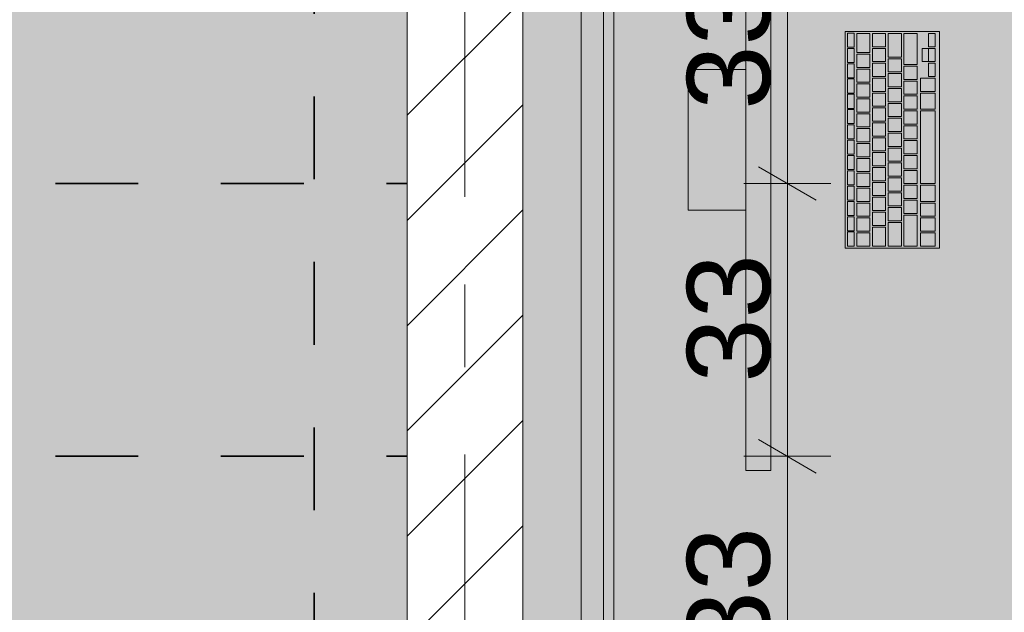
# Model space of a CAD drawing. Header units: metres. Extents: x -3.6 to 65.4, y -11 to 16.8.
# Tile 66 of 178: x 7.2 to 8.4, y 11.4 to 12.1. Entities that reach past the tile are written whole.
import ezdxf

# ---------------------------------------------------------------- set-up
doc = ezdxf.new("R2010")
doc.units = ezdxf.units.M
doc.header["$MEASUREMENT"] = 0
for name, pattern in [('Achse', [0.2, 0.1, -0.05, 0, -0.05]), ('Strichlinie doppelt', [0.546806, 0.264583, -0.105833, 0.070556, -0.105833]), ('Wipeout_Contour', [1, 0, -1])]:
    doc.linetypes.add(name, pattern=pattern)
for name, color, linetype in [('154 - Bemaßung_ Beschriftung.Ausbau - Deckenspiegel', 7, 'Continuous'), ('451 - Universal.Achsen Raster', 7, 'Continuous'), ('605 - Struktur.Wand Innen', 7, 'Continuous'), ('701 - Einrichtung.Möbel', 7, 'Continuous'), ('Neubau_651 - Abdeckung.Decke abgehängt_ bekleidet', 7, 'Continuous'), ('Neubau_653 - Abdeckung.TB Verkofferung', 7, 'Continuous')]:
    doc.layers.add(name, color=color, linetype=linetype)
doc.styles.add('ERSTELLTER_STIL_2', font='txt')
doc.dimstyles.new('ERSTELLTER_STIL__1', dxfattribs={"dimtxt": 0.1, "dimasz": 0.0532, "dimexe": 0.18, "dimexo": 0.0625, "dimgap": 0, "dimtad": 1, "dimtih": 1, "dimtoh": 1, "dimzin": 0, "dimdsep": 46, "dimtxsty": 'ERSTELLTER_STIL_2', "dimblk": 'ARROWHEAD_2', "dimblk1": 'ARROWHEAD_2', "dimblk2": 'ARROWHEAD_2', "dimcen": 0.09, "dimse1": 1, "dimse2": 1, "dimclrd": 7, "dimclre": 7, "dimclrt": 7, "dimazin": 0, "dimtfac": 1, "dimtdec": 4, "dimtmove": 0, "dimatfit": 3, "dimfxl": 1, "dimtolj": 1, "dimtzin": 0, "dimarcsym": 0})
doc.dimstyles.new('ERSTELLTER_STIL__2', dxfattribs={"dimtxt": 0.1, "dimasz": 0.0532, "dimexe": 0.18, "dimexo": 0.0625, "dimgap": 0, "dimtad": 1, "dimtih": 1, "dimtoh": 1, "dimzin": 0, "dimdsep": 46, "dimtxsty": 'ERSTELLTER_STIL_2', "dimblk": 'ARROWHEAD_2', "dimblk1": 'ARROWHEAD_2', "dimblk2": 'ARROWHEAD_2', "dimcen": 0.09, "dimse1": 1, "dimse2": 1, "dimclrd": 7, "dimclre": 7, "dimclrt": 7, "dimazin": 0, "dimtfac": 1, "dimtdec": 4, "dimtmove": 2, "dimatfit": 3, "dimfxl": 1, "dimtolj": 1, "dimtzin": 0, "dimarcsym": 0})
doc.dimstyles.new('ERSTELLTER_STIL__3', dxfattribs={"dimtxt": 0.1, "dimasz": 0.0532, "dimexe": 0.18, "dimexo": 0.0625, "dimgap": 0, "dimtad": 1, "dimzin": 0, "dimdsep": 46, "dimtxsty": 'ERSTELLTER_STIL_2', "dimblk": 'ARROWHEAD_2', "dimblk1": 'ARROWHEAD_2', "dimblk2": 'ARROWHEAD_2', "dimcen": 0.09, "dimse1": 1, "dimse2": 1, "dimclrd": 7, "dimclre": 7, "dimclrt": 7, "dimazin": 0, "dimtfac": 1, "dimtdec": 4, "dimtmove": 0, "dimatfit": 3, "dimfxl": 1, "dimtolj": 1, "dimtzin": 0, "dimarcsym": 0})

# ---------------------------------------------------------------- blocks, each defined once
blk = doc.blocks.new('*D230')
at = {"layer": '154 - Bemaßung_ Beschriftung.Ausbau - Deckenspiegel', "color": 7, "linetype": 'Continuous', "lineweight": 5}
for p, q in [((7.0675, 14.5711), (7.0675, 14.6761)), ((7.5475, 14.5711), (7.5475, 14.6761)), ((7.0877, 14.6586), (7.0473, 14.5886)), ((7.5677, 14.6586), (7.5273, 14.5886)), ((7.0675, 14.6236), (7.5475, 14.6236))]:
    blk.add_line(p, q, dxfattribs=at)
at = {"layer": '154 - Bemaßung_ Beschriftung.Ausbau - Deckenspiegel', "color": 7, "lineweight": 5, "char_height": 0.1, "attachment_point": 7, "style": 'ERSTELLTER_STIL_2'}
for s, insert in [('\\A1;{\\pql;\\fArial|b0|i0|c0|p38;11\\fArial|b0|i0|c0|p38;\\A1{\\H.66x;\\S25^  ;}}', (7.5367, 14.6425)), ('\\A1;{\\pql;\\fArial|b0|i0|c0|p38;48}', (7.2316, 14.6436))]:
    blk.add_mtext(s, dxfattribs=dict(at, insert=insert))
blk = doc.blocks.new('ARROWHEAD_2')
at = {"color": 0, "linetype": 'Continuous', "lineweight": 0}
for p, q in [((-0.378, -0.655), (0.378, 0.655)), ((0, 0), (-1, 0))]:
    blk.add_line(p, q, dxfattribs=at)
blk = doc.blocks.new('*D231')
at = {"layer": '154 - Bemaßung_ Beschriftung.Ausbau - Deckenspiegel', "color": 7, "linetype": 'Continuous', "lineweight": 5}
for p, q in [((7.5475, 14.5711), (7.5475, 14.6761)), ((7.66, 14.5711), (7.66, 14.6761)), ((7.5677, 14.6586), (7.5273, 14.5886)), ((7.6398, 14.5886), (7.6802, 14.6586)), ((7.5475, 14.6236), (7.66, 14.6236)), ((7.66, 14.6236), (7.6943, 14.6236))]:
    blk.add_line(p, q, dxfattribs=at)
blk = doc.blocks.new('*D241')
at = {"layer": '154 - Bemaßung_ Beschriftung.Ausbau - Deckenspiegel', "color": 7, "linetype": 'Continuous', "lineweight": 5}
for p, q in [((8.085, 11.5952), (8.155, 11.5548)), ((8.1725, 11.575), (8.0675, 11.575)), ((8.12, 11.245), (8.12, 11.575)), ((8.085, 11.2652), (8.155, 11.2248)), ((8.1725, 11.245), (8.0675, 11.245))]:
    blk.add_line(p, q, dxfattribs=at)
at = {"layer": '154 - Bemaßung_ Beschriftung.Ausbau - Deckenspiegel', "color": 7, "lineweight": 5, "insert": (8.1, 11.3341), "char_height": 0.1, "attachment_point": 7, "rotation": 90, "style": 'ERSTELLTER_STIL_2'}
blk.add_mtext('\\A1;{\\pql;\\fArial|b0|i0|c0|p38;33}', dxfattribs=at)
blk = doc.blocks.new('*D242')
at = {"layer": '154 - Bemaßung_ Beschriftung.Ausbau - Deckenspiegel', "color": 7, "linetype": 'Continuous', "lineweight": 5}
for p, q in [((8.085, 11.9252), (8.155, 11.8848)), ((8.1725, 11.905), (8.0675, 11.905)), ((8.12, 11.575), (8.12, 11.905)), ((8.085, 11.5952), (8.155, 11.5548)), ((8.1725, 11.575), (8.0675, 11.575))]:
    blk.add_line(p, q, dxfattribs=at)
at = {"layer": '154 - Bemaßung_ Beschriftung.Ausbau - Deckenspiegel', "color": 7, "lineweight": 5, "insert": (8.1, 11.6641), "char_height": 0.1, "attachment_point": 7, "rotation": 90, "style": 'ERSTELLTER_STIL_2'}
blk.add_mtext('\\A1;{\\pql;\\fArial|b0|i0|c0|p38;33}', dxfattribs=at)
blk = doc.blocks.new('*D243')
at = {"layer": '154 - Bemaßung_ Beschriftung.Ausbau - Deckenspiegel', "color": 7, "linetype": 'Continuous', "lineweight": 5}
for p, q in [((8.085, 12.2552), (8.155, 12.2148)), ((8.1725, 12.235), (8.0675, 12.235)), ((8.12, 11.905), (8.12, 12.235)), ((8.085, 11.9252), (8.155, 11.8848)), ((8.1725, 11.905), (8.0675, 11.905))]:
    blk.add_line(p, q, dxfattribs=at)
at = {"layer": '154 - Bemaßung_ Beschriftung.Ausbau - Deckenspiegel', "color": 7, "lineweight": 5, "insert": (8.1, 11.9941), "char_height": 0.1, "attachment_point": 7, "rotation": 90, "style": 'ERSTELLTER_STIL_2'}
blk.add_mtext('\\A1;{\\pql;\\fArial|b0|i0|c0|p38;33}', dxfattribs=at)

msp = doc.modelspace()

# ---------------------------------------------------------------- hatches: boundary and pattern name
at = {"layer": '701 - Einrichtung.Möbel', "linetype": 'Continuous', "lineweight": 0, "true_color": 0x3a3a3a}
for points in [[(7.8, 10.69), (10, 10.69), (10, 11.49), (8.6, 11.49), (8.6, 12.69), (7.8, 12.69)], [(8.0999, 11.5578), (8.0999, 12.3578), (8.0699, 12.3578), (8.0699, 11.5578)], [(8.3039, 11.8268), (8.3039, 12.0888), (8.1899, 12.0888), (8.1899, 11.8268)], [(8.2009, 12.0783), (8.2009, 12.0866), (8.2007, 12.0868), (8.1931, 12.0868), (8.1929, 12.0866), (8.1929, 12.07), (8.1931, 12.0698), (8.2007, 12.0698), (8.2009, 12.07)], [(8.2199, 12.0748), (8.2199, 12.0861), (8.2197, 12.0863), (8.2041, 12.0863), (8.2039, 12.0861), (8.2039, 12.0635), (8.2041, 12.0633), (8.2197, 12.0633), (8.2199, 12.0635)], [(8.2389, 12.0783), (8.2389, 12.0861), (8.2387, 12.0863), (8.2231, 12.0863), (8.2229, 12.0861), (8.2229, 12.0705), (8.2231, 12.0703), (8.2387, 12.0703), (8.2389, 12.0705)], [(8.2579, 12.0721), (8.2579, 12.0861), (8.2577, 12.0863), (8.2421, 12.0863), (8.2419, 12.0861), (8.2419, 12.058), (8.2421, 12.0578), (8.2577, 12.0578), (8.2579, 12.058)], [(8.2769, 12.0676), (8.2769, 12.0861), (8.2767, 12.0863), (8.2611, 12.0863), (8.2609, 12.0861), (8.2609, 12.049), (8.2611, 12.0488), (8.2767, 12.0488), (8.2769, 12.049)], [(8.2989, 12.0783), (8.2989, 12.0861), (8.2987, 12.0863), (8.2911, 12.0863), (8.2909, 12.0861), (8.2909, 12.0705), (8.2911, 12.0703), (8.2987, 12.0703), (8.2989, 12.0705)], [(8.2009, 12.0598), (8.2009, 12.0681), (8.2007, 12.0683), (8.1931, 12.0683), (8.1929, 12.0681), (8.1929, 12.0515), (8.1931, 12.0513), (8.2007, 12.0513), (8.2009, 12.0515)], [(8.2389, 12.0603), (8.2389, 12.0681), (8.2387, 12.0683), (8.2231, 12.0683), (8.2229, 12.0681), (8.2229, 12.0525), (8.2231, 12.0523), (8.2387, 12.0523), (8.2389, 12.0525)], [(8.2909, 12.0603), (8.2909, 12.0681), (8.2907, 12.0683), (8.2831, 12.0683), (8.2829, 12.0681), (8.2829, 12.0525), (8.2831, 12.0523), (8.2907, 12.0523), (8.2909, 12.0525)], [(8.2989, 12.0603), (8.2989, 12.0681), (8.2987, 12.0683), (8.2911, 12.0683), (8.2909, 12.0681), (8.2909, 12.0525), (8.2911, 12.0523), (8.2987, 12.0523), (8.2989, 12.0525)], [(8.2199, 12.0533), (8.2199, 12.0611), (8.2197, 12.0613), (8.2041, 12.0613), (8.2039, 12.0611), (8.2039, 12.0455), (8.2041, 12.0453), (8.2197, 12.0453), (8.2199, 12.0455)], [(8.2579, 12.0478), (8.2579, 12.0556), (8.2577, 12.0558), (8.2421, 12.0558), (8.2419, 12.0556), (8.2419, 12.04), (8.2421, 12.0398), (8.2577, 12.0398), (8.2579, 12.04)], [(8.0699, 12.0428), (7.9999, 12.0428), (7.9999, 11.8728), (8.0699, 11.8728)], [(8.2009, 12.0413), (8.2009, 12.0496), (8.2007, 12.0498), (8.1931, 12.0498), (8.1929, 12.0496), (8.1929, 12.033), (8.1931, 12.0328), (8.2007, 12.0328), (8.2009, 12.033)], [(8.2199, 12.0353), (8.2199, 12.0431), (8.2197, 12.0433), (8.2041, 12.0433), (8.2039, 12.0431), (8.2039, 12.0275), (8.2041, 12.0273), (8.2197, 12.0273), (8.2199, 12.0275)], [(8.2389, 12.0423), (8.2389, 12.0501), (8.2387, 12.0503), (8.2231, 12.0503), (8.2229, 12.0501), (8.2229, 12.0345), (8.2231, 12.0343), (8.2387, 12.0343), (8.2389, 12.0345)], [(8.2769, 12.0388), (8.2769, 12.0466), (8.2767, 12.0468), (8.2611, 12.0468), (8.2609, 12.0466), (8.2609, 12.031), (8.2611, 12.0308), (8.2767, 12.0308), (8.2769, 12.031)], [(8.2989, 12.0423), (8.2989, 12.0501), (8.2987, 12.0503), (8.2911, 12.0503), (8.2909, 12.0501), (8.2909, 12.0345), (8.2911, 12.0343), (8.2987, 12.0343), (8.2989, 12.0345)], [(8.2009, 12.0228), (8.2009, 12.0311), (8.2007, 12.0313), (8.1931, 12.0313), (8.1929, 12.0311), (8.1929, 12.0145), (8.1931, 12.0143), (8.2007, 12.0143), (8.2009, 12.0145)], [(8.2389, 12.0243), (8.2389, 12.0321), (8.2387, 12.0323), (8.2231, 12.0323), (8.2229, 12.0321), (8.2229, 12.0165), (8.2231, 12.0163), (8.2387, 12.0163), (8.2389, 12.0165)], [(8.2579, 12.0298), (8.2579, 12.0376), (8.2577, 12.0378), (8.2421, 12.0378), (8.2419, 12.0376), (8.2419, 12.022), (8.2421, 12.0218), (8.2577, 12.0218), (8.2579, 12.022)], [(8.2769, 12.0208), (8.2769, 12.0286), (8.2767, 12.0288), (8.2611, 12.0288), (8.2609, 12.0286), (8.2609, 12.013), (8.2611, 12.0128), (8.2767, 12.0128), (8.2769, 12.013)], [(8.2989, 12.0243), (8.2989, 12.0321), (8.2987, 12.0323), (8.2811, 12.0323), (8.2809, 12.0321), (8.2809, 12.0165), (8.2811, 12.0163), (8.2987, 12.0163), (8.2989, 12.0165)], [(8.2199, 12.0173), (8.2199, 12.0251), (8.2197, 12.0253), (8.2041, 12.0253), (8.2039, 12.0251), (8.2039, 12.0095), (8.2041, 12.0093), (8.2197, 12.0093), (8.2199, 12.0095)], [(8.2579, 12.0118), (8.2579, 12.0196), (8.2577, 12.0198), (8.2421, 12.0198), (8.2419, 12.0196), (8.2419, 12.004), (8.2421, 12.0038), (8.2577, 12.0038), (8.2579, 12.004)], [(8.2009, 12.0043), (8.2009, 12.0126), (8.2007, 12.0128), (8.1931, 12.0128), (8.1929, 12.0126), (8.1929, 11.996), (8.1931, 11.9958), (8.2007, 11.9958), (8.2009, 11.996)], [(8.2199, 11.9993), (8.2199, 12.0071), (8.2197, 12.0073), (8.2041, 12.0073), (8.2039, 12.0071), (8.2039, 11.9915), (8.2041, 11.9913), (8.2197, 11.9913), (8.2199, 11.9915)], [(8.2389, 12.0063), (8.2389, 12.0141), (8.2387, 12.0143), (8.2231, 12.0143), (8.2229, 12.0141), (8.2229, 11.9985), (8.2231, 11.9983), (8.2387, 11.9983), (8.2389, 11.9985)], [(8.2769, 12.0028), (8.2769, 12.0106), (8.2767, 12.0108), (8.2611, 12.0108), (8.2609, 12.0106), (8.2609, 11.995), (8.2611, 11.9948), (8.2767, 11.9948), (8.2769, 11.995)], [(8.2989, 12.0046), (8.2989, 12.0141), (8.2987, 12.0143), (8.2811, 12.0143), (8.2809, 12.0141), (8.2809, 11.995), (8.2811, 11.9948), (8.2987, 11.9948), (8.2989, 11.995)], [(8.2009, 11.9858), (8.2009, 11.9941), (8.2007, 11.9943), (8.1931, 11.9943), (8.1929, 11.9941), (8.1929, 11.9775), (8.1931, 11.9773), (8.2007, 11.9773), (8.2009, 11.9775)], [(8.2389, 11.9883), (8.2389, 11.9961), (8.2387, 11.9963), (8.2231, 11.9963), (8.2229, 11.9961), (8.2229, 11.9805), (8.2231, 11.9803), (8.2387, 11.9803), (8.2389, 11.9805)], [(8.2579, 11.9938), (8.2579, 12.0016), (8.2577, 12.0018), (8.2421, 12.0018), (8.2419, 12.0016), (8.2419, 11.986), (8.2421, 11.9858), (8.2577, 11.9858), (8.2579, 11.986)], [(8.2769, 11.9848), (8.2769, 11.9926), (8.2767, 11.9928), (8.2611, 11.9928), (8.2609, 11.9926), (8.2609, 11.977), (8.2611, 11.9768), (8.2767, 11.9768), (8.2769, 11.977)], [(8.2989, 11.9488), (8.2989, 11.9926), (8.2987, 11.9928), (8.2811, 11.9928), (8.2809, 11.9926), (8.2809, 11.905), (8.2811, 11.9048), (8.2987, 11.9048), (8.2989, 11.905)], [(8.2199, 11.9813), (8.2199, 11.9891), (8.2197, 11.9893), (8.2041, 11.9893), (8.2039, 11.9891), (8.2039, 11.9735), (8.2041, 11.9733), (8.2197, 11.9733), (8.2199, 11.9735)], [(8.2579, 11.9758), (8.2579, 11.9836), (8.2577, 11.9838), (8.2421, 11.9838), (8.2419, 11.9836), (8.2419, 11.968), (8.2421, 11.9678), (8.2577, 11.9678), (8.2579, 11.968)], [(8.2009, 11.9673), (8.2009, 11.9756), (8.2007, 11.9758), (8.1931, 11.9758), (8.1929, 11.9756), (8.1929, 11.959), (8.1931, 11.9588), (8.2007, 11.9588), (8.2009, 11.959)], [(8.2199, 11.9633), (8.2199, 11.9711), (8.2197, 11.9713), (8.2041, 11.9713), (8.2039, 11.9711), (8.2039, 11.9555), (8.2041, 11.9553), (8.2197, 11.9553), (8.2199, 11.9555)], [(8.2389, 11.9703), (8.2389, 11.9781), (8.2387, 11.9783), (8.2231, 11.9783), (8.2229, 11.9781), (8.2229, 11.9625), (8.2231, 11.9623), (8.2387, 11.9623), (8.2389, 11.9625)], [(8.2769, 11.9668), (8.2769, 11.9746), (8.2767, 11.9748), (8.2611, 11.9748), (8.2609, 11.9746), (8.2609, 11.959), (8.2611, 11.9588), (8.2767, 11.9588), (8.2769, 11.959)], [(8.2009, 11.9488), (8.2009, 11.9571), (8.2007, 11.9573), (8.1931, 11.9573), (8.1929, 11.9571), (8.1929, 11.9405), (8.1931, 11.9403), (8.2007, 11.9403), (8.2009, 11.9405)], [(8.2389, 11.9523), (8.2389, 11.9601), (8.2387, 11.9603), (8.2231, 11.9603), (8.2229, 11.9601), (8.2229, 11.9445), (8.2231, 11.9443), (8.2387, 11.9443), (8.2389, 11.9445)], [(8.2579, 11.9578), (8.2579, 11.9656), (8.2577, 11.9658), (8.2421, 11.9658), (8.2419, 11.9656), (8.2419, 11.95), (8.2421, 11.9498), (8.2577, 11.9498), (8.2579, 11.95)], [(8.2769, 11.9488), (8.2769, 11.9566), (8.2767, 11.9568), (8.2611, 11.9568), (8.2609, 11.9566), (8.2609, 11.941), (8.2611, 11.9408), (8.2767, 11.9408), (8.2769, 11.941)], [(8.2199, 11.9453), (8.2199, 11.9531), (8.2197, 11.9533), (8.2041, 11.9533), (8.2039, 11.9531), (8.2039, 11.9375), (8.2041, 11.9373), (8.2197, 11.9373), (8.2199, 11.9375)], [(8.2579, 11.9398), (8.2579, 11.9476), (8.2577, 11.9478), (8.2421, 11.9478), (8.2419, 11.9476), (8.2419, 11.932), (8.2421, 11.9318), (8.2577, 11.9318), (8.2579, 11.932)], [(8.2009, 11.9303), (8.2009, 11.9386), (8.2007, 11.9388), (8.1931, 11.9388), (8.1929, 11.9386), (8.1929, 11.922), (8.1931, 11.9218), (8.2007, 11.9218), (8.2009, 11.922)], [(8.2199, 11.9273), (8.2199, 11.9351), (8.2197, 11.9353), (8.2041, 11.9353), (8.2039, 11.9351), (8.2039, 11.9195), (8.2041, 11.9193), (8.2197, 11.9193), (8.2199, 11.9195)], [(8.2389, 11.9343), (8.2389, 11.9421), (8.2387, 11.9423), (8.2231, 11.9423), (8.2229, 11.9421), (8.2229, 11.9265), (8.2231, 11.9263), (8.2387, 11.9263), (8.2389, 11.9265)], [(8.2769, 11.9308), (8.2769, 11.9386), (8.2767, 11.9388), (8.2611, 11.9388), (8.2609, 11.9386), (8.2609, 11.923), (8.2611, 11.9228), (8.2767, 11.9228), (8.2769, 11.923)], [(8.2389, 11.9163), (8.2389, 11.9241), (8.2387, 11.9243), (8.2231, 11.9243), (8.2229, 11.9241), (8.2229, 11.9085), (8.2231, 11.9083), (8.2387, 11.9083), (8.2389, 11.9085)], [(8.2579, 11.9218), (8.2579, 11.9296), (8.2577, 11.9298), (8.2421, 11.9298), (8.2419, 11.9296), (8.2419, 11.914), (8.2421, 11.9138), (8.2577, 11.9138), (8.2579, 11.914)], [(8.2769, 11.9128), (8.2769, 11.9206), (8.2767, 11.9208), (8.2611, 11.9208), (8.2609, 11.9206), (8.2609, 11.905), (8.2611, 11.9048), (8.2767, 11.9048), (8.2769, 11.905)], [(8.2009, 11.9118), (8.2009, 11.9201), (8.2007, 11.9203), (8.1931, 11.9203), (8.1929, 11.9201), (8.1929, 11.9035), (8.1931, 11.9033), (8.2007, 11.9033), (8.2009, 11.9035)], [(8.2199, 11.9093), (8.2199, 11.9171), (8.2197, 11.9173), (8.2041, 11.9173), (8.2039, 11.9171), (8.2039, 11.9015), (8.2041, 11.9013), (8.2197, 11.9013), (8.2199, 11.9015)], [(8.2579, 11.9038), (8.2579, 11.9116), (8.2577, 11.9118), (8.2421, 11.9118), (8.2419, 11.9116), (8.2419, 11.896), (8.2421, 11.8958), (8.2577, 11.8958), (8.2579, 11.896)], [(8.2009, 11.8933), (8.2009, 11.9016), (8.2007, 11.9018), (8.1931, 11.9018), (8.1929, 11.9016), (8.1929, 11.885), (8.1931, 11.8848), (8.2007, 11.8848), (8.2009, 11.885)], [(8.2199, 11.8913), (8.2199, 11.8991), (8.2197, 11.8993), (8.2041, 11.8993), (8.2039, 11.8991), (8.2039, 11.8835), (8.2041, 11.8833), (8.2197, 11.8833), (8.2199, 11.8835)], [(8.2389, 11.8983), (8.2389, 11.9061), (8.2387, 11.9063), (8.2231, 11.9063), (8.2229, 11.9061), (8.2229, 11.8905), (8.2231, 11.8903), (8.2387, 11.8903), (8.2389, 11.8905)], [(8.2769, 11.8948), (8.2769, 11.9026), (8.2767, 11.9028), (8.2611, 11.9028), (8.2609, 11.9026), (8.2609, 11.887), (8.2611, 11.8868), (8.2767, 11.8868), (8.2769, 11.887)], [(8.2989, 11.8931), (8.2989, 11.9026), (8.2987, 11.9028), (8.2811, 11.9028), (8.2809, 11.9026), (8.2809, 11.8835), (8.2811, 11.8833), (8.2987, 11.8833), (8.2989, 11.8835)], [(8.2389, 11.8803), (8.2389, 11.8881), (8.2387, 11.8883), (8.2231, 11.8883), (8.2229, 11.8881), (8.2229, 11.8725), (8.2231, 11.8723), (8.2387, 11.8723), (8.2389, 11.8725)], [(8.2579, 11.8858), (8.2579, 11.8936), (8.2577, 11.8938), (8.2421, 11.8938), (8.2419, 11.8936), (8.2419, 11.878), (8.2421, 11.8778), (8.2577, 11.8778), (8.2579, 11.878)], [(8.2769, 11.8768), (8.2769, 11.8846), (8.2767, 11.8848), (8.2611, 11.8848), (8.2609, 11.8846), (8.2609, 11.869), (8.2611, 11.8688), (8.2767, 11.8688), (8.2769, 11.869)], [(8.2009, 11.8748), (8.2009, 11.8831), (8.2007, 11.8833), (8.1931, 11.8833), (8.1929, 11.8831), (8.1929, 11.8665), (8.1931, 11.8663), (8.2007, 11.8663), (8.2009, 11.8665)], [(8.2199, 11.8733), (8.2199, 11.8811), (8.2197, 11.8813), (8.2041, 11.8813), (8.2039, 11.8811), (8.2039, 11.8655), (8.2041, 11.8653), (8.2197, 11.8653), (8.2199, 11.8655)], [(8.2579, 11.8678), (8.2579, 11.8756), (8.2577, 11.8758), (8.2421, 11.8758), (8.2419, 11.8756), (8.2419, 11.86), (8.2421, 11.8598), (8.2577, 11.8598), (8.2579, 11.86)], [(8.2989, 11.8733), (8.2989, 11.8811), (8.2987, 11.8813), (8.2811, 11.8813), (8.2809, 11.8811), (8.2809, 11.8655), (8.2811, 11.8653), (8.2987, 11.8653), (8.2989, 11.8655)], [(8.2009, 11.8563), (8.2009, 11.8646), (8.2007, 11.8648), (8.1931, 11.8648), (8.1929, 11.8646), (8.1929, 11.848), (8.1931, 11.8478), (8.2007, 11.8478), (8.2009, 11.848)], [(8.2199, 11.8553), (8.2199, 11.8631), (8.2197, 11.8633), (8.2041, 11.8633), (8.2039, 11.8631), (8.2039, 11.8475), (8.2041, 11.8473), (8.2197, 11.8473), (8.2199, 11.8475)], [(8.2389, 11.8623), (8.2389, 11.8701), (8.2387, 11.8703), (8.2231, 11.8703), (8.2229, 11.8701), (8.2229, 11.8545), (8.2231, 11.8543), (8.2387, 11.8543), (8.2389, 11.8545)], [(8.2769, 11.8481), (8.2769, 11.8666), (8.2767, 11.8668), (8.2611, 11.8668), (8.2609, 11.8666), (8.2609, 11.8295), (8.2611, 11.8293), (8.2767, 11.8293), (8.2769, 11.8295)], [(8.2989, 11.8553), (8.2989, 11.8631), (8.2987, 11.8633), (8.2811, 11.8633), (8.2809, 11.8631), (8.2809, 11.8475), (8.2811, 11.8473), (8.2987, 11.8473), (8.2989, 11.8475)], [(8.2389, 11.8408), (8.2389, 11.8521), (8.2387, 11.8523), (8.2231, 11.8523), (8.2229, 11.8521), (8.2229, 11.8295), (8.2231, 11.8293), (8.2387, 11.8293), (8.2389, 11.8295)], [(8.2579, 11.8436), (8.2579, 11.8576), (8.2577, 11.8578), (8.2421, 11.8578), (8.2419, 11.8576), (8.2419, 11.8295), (8.2421, 11.8293), (8.2577, 11.8293), (8.2579, 11.8295)], [(8.2009, 11.8378), (8.2009, 11.8461), (8.2007, 11.8463), (8.1931, 11.8463), (8.1929, 11.8461), (8.1929, 11.8295), (8.1931, 11.8293), (8.2007, 11.8293), (8.2009, 11.8295)], [(8.2199, 11.8373), (8.2199, 11.8451), (8.2197, 11.8453), (8.2041, 11.8453), (8.2039, 11.8451), (8.2039, 11.8295), (8.2041, 11.8293), (8.2197, 11.8293), (8.2199, 11.8295)], [(8.2989, 11.8373), (8.2989, 11.8451), (8.2987, 11.8453), (8.2811, 11.8453), (8.2809, 11.8451), (8.2809, 11.8295), (8.2811, 11.8293), (8.2987, 11.8293), (8.2989, 11.8295)]]:
    msp.add_hatch(color=250, dxfattribs=at).paths.add_polyline_path(points)
at = {"layer": 'Neubau_653 - Abdeckung.TB Verkofferung', "linetype": 'Continuous', "lineweight": 0, "true_color": 0x000000}
h = msp.add_hatch(dxfattribs=at)
h.set_pattern_fill('Gips_0001', color=18, style=0, pattern_type=2)
h.set_pattern_definition([(45, (0, 0), (-0.01767767, 0.01767767), [0, -0.025])])
h.paths.add_polyline_path([(7.91, 8.6495), (7.91, 12.69), (7.8975, 12.69), (7.8975, 8.6495)])

# ---------------------------------------------------------------- linework, layer by layer
at = {"layer": '701 - Einrichtung.Möbel', "color": 7, "linetype": 'Continuous', "lineweight": 5, "true_color": 0xebebeb, "flags": 128}
for points in [[(7.8, 10.69), (7.8, 12.69), (8.6, 12.69), (8.6, 11.49), (10, 11.49), (10, 10.69)], [(8.0999, 11.5578), (8.0999, 12.3578), (8.0699, 12.3578), (8.0699, 11.5578)], [(8.3039, 11.8268), (8.3039, 12.0888), (8.1899, 12.0888), (8.1899, 11.8268)], [(8.2009, 12.0783), (8.2009, 12.0866), (8.2007, 12.0868), (8.1931, 12.0868), (8.1929, 12.0866), (8.1929, 12.07), (8.1931, 12.0698), (8.2007, 12.0698), (8.2009, 12.07)], [(8.2199, 12.0748), (8.2199, 12.0861), (8.2197, 12.0863), (8.2041, 12.0863), (8.2039, 12.0861), (8.2039, 12.0635), (8.2041, 12.0633), (8.2197, 12.0633), (8.2199, 12.0635)], [(8.2389, 12.0783), (8.2389, 12.0861), (8.2387, 12.0863), (8.2231, 12.0863), (8.2229, 12.0861), (8.2229, 12.0705), (8.2231, 12.0703), (8.2387, 12.0703), (8.2389, 12.0705)], [(8.2579, 12.0721), (8.2579, 12.0861), (8.2577, 12.0863), (8.2421, 12.0863), (8.2419, 12.0861), (8.2419, 12.058), (8.2421, 12.0578), (8.2577, 12.0578), (8.2579, 12.058)], [(8.2769, 12.0676), (8.2769, 12.0861), (8.2767, 12.0863), (8.2611, 12.0863), (8.2609, 12.0861), (8.2609, 12.049), (8.2611, 12.0488), (8.2767, 12.0488), (8.2769, 12.049)], [(8.2989, 12.0783), (8.2989, 12.0861), (8.2987, 12.0863), (8.2911, 12.0863), (8.2909, 12.0861), (8.2909, 12.0705), (8.2911, 12.0703), (8.2987, 12.0703), (8.2989, 12.0705)], [(8.2009, 12.0598), (8.2009, 12.0681), (8.2007, 12.0683), (8.1931, 12.0683), (8.1929, 12.0681), (8.1929, 12.0515), (8.1931, 12.0513), (8.2007, 12.0513), (8.2009, 12.0515)], [(8.2389, 12.0603), (8.2389, 12.0681), (8.2387, 12.0683), (8.2231, 12.0683), (8.2229, 12.0681), (8.2229, 12.0525), (8.2231, 12.0523), (8.2387, 12.0523), (8.2389, 12.0525)], [(8.2909, 12.0603), (8.2909, 12.0681), (8.2907, 12.0683), (8.2831, 12.0683), (8.2829, 12.0681), (8.2829, 12.0525), (8.2831, 12.0523), (8.2907, 12.0523), (8.2909, 12.0525)], [(8.2989, 12.0603), (8.2989, 12.0681), (8.2987, 12.0683), (8.2911, 12.0683), (8.2909, 12.0681), (8.2909, 12.0525), (8.2911, 12.0523), (8.2987, 12.0523), (8.2989, 12.0525)], [(8.2199, 12.0533), (8.2199, 12.0611), (8.2197, 12.0613), (8.2041, 12.0613), (8.2039, 12.0611), (8.2039, 12.0455), (8.2041, 12.0453), (8.2197, 12.0453), (8.2199, 12.0455)], [(8.2579, 12.0478), (8.2579, 12.0556), (8.2577, 12.0558), (8.2421, 12.0558), (8.2419, 12.0556), (8.2419, 12.04), (8.2421, 12.0398), (8.2577, 12.0398), (8.2579, 12.04)], [(8.0699, 12.0428), (7.9999, 12.0428), (7.9999, 11.8728), (8.0699, 11.8728)], [(8.2009, 12.0413), (8.2009, 12.0496), (8.2007, 12.0498), (8.1931, 12.0498), (8.1929, 12.0496), (8.1929, 12.033), (8.1931, 12.0328), (8.2007, 12.0328), (8.2009, 12.033)], [(8.2199, 12.0353), (8.2199, 12.0431), (8.2197, 12.0433), (8.2041, 12.0433), (8.2039, 12.0431), (8.2039, 12.0275), (8.2041, 12.0273), (8.2197, 12.0273), (8.2199, 12.0275)], [(8.2389, 12.0423), (8.2389, 12.0501), (8.2387, 12.0503), (8.2231, 12.0503), (8.2229, 12.0501), (8.2229, 12.0345), (8.2231, 12.0343), (8.2387, 12.0343), (8.2389, 12.0345)], [(8.2769, 12.0388), (8.2769, 12.0466), (8.2767, 12.0468), (8.2611, 12.0468), (8.2609, 12.0466), (8.2609, 12.031), (8.2611, 12.0308), (8.2767, 12.0308), (8.2769, 12.031)], [(8.2989, 12.0423), (8.2989, 12.0501), (8.2987, 12.0503), (8.2911, 12.0503), (8.2909, 12.0501), (8.2909, 12.0345), (8.2911, 12.0343), (8.2987, 12.0343), (8.2989, 12.0345)], [(8.2009, 12.0228), (8.2009, 12.0311), (8.2007, 12.0313), (8.1931, 12.0313), (8.1929, 12.0311), (8.1929, 12.0145), (8.1931, 12.0143), (8.2007, 12.0143), (8.2009, 12.0145)], [(8.2389, 12.0243), (8.2389, 12.0321), (8.2387, 12.0323), (8.2231, 12.0323), (8.2229, 12.0321), (8.2229, 12.0165), (8.2231, 12.0163), (8.2387, 12.0163), (8.2389, 12.0165)], [(8.2579, 12.0298), (8.2579, 12.0376), (8.2577, 12.0378), (8.2421, 12.0378), (8.2419, 12.0376), (8.2419, 12.022), (8.2421, 12.0218), (8.2577, 12.0218), (8.2579, 12.022)], [(8.2769, 12.0208), (8.2769, 12.0286), (8.2767, 12.0288), (8.2611, 12.0288), (8.2609, 12.0286), (8.2609, 12.013), (8.2611, 12.0128), (8.2767, 12.0128), (8.2769, 12.013)], [(8.2989, 12.0243), (8.2989, 12.0321), (8.2987, 12.0323), (8.2811, 12.0323), (8.2809, 12.0321), (8.2809, 12.0165), (8.2811, 12.0163), (8.2987, 12.0163), (8.2989, 12.0165)], [(8.2199, 12.0173), (8.2199, 12.0251), (8.2197, 12.0253), (8.2041, 12.0253), (8.2039, 12.0251), (8.2039, 12.0095), (8.2041, 12.0093), (8.2197, 12.0093), (8.2199, 12.0095)], [(8.2579, 12.0118), (8.2579, 12.0196), (8.2577, 12.0198), (8.2421, 12.0198), (8.2419, 12.0196), (8.2419, 12.004), (8.2421, 12.0038), (8.2577, 12.0038), (8.2579, 12.004)], [(8.2009, 12.0043), (8.2009, 12.0126), (8.2007, 12.0128), (8.1931, 12.0128), (8.1929, 12.0126), (8.1929, 11.996), (8.1931, 11.9958), (8.2007, 11.9958), (8.2009, 11.996)], [(8.2199, 11.9993), (8.2199, 12.0071), (8.2197, 12.0073), (8.2041, 12.0073), (8.2039, 12.0071), (8.2039, 11.9915), (8.2041, 11.9913), (8.2197, 11.9913), (8.2199, 11.9915)], [(8.2389, 12.0063), (8.2389, 12.0141), (8.2387, 12.0143), (8.2231, 12.0143), (8.2229, 12.0141), (8.2229, 11.9985), (8.2231, 11.9983), (8.2387, 11.9983), (8.2389, 11.9985)], [(8.2769, 12.0028), (8.2769, 12.0106), (8.2767, 12.0108), (8.2611, 12.0108), (8.2609, 12.0106), (8.2609, 11.995), (8.2611, 11.9948), (8.2767, 11.9948), (8.2769, 11.995)], [(8.2989, 12.0046), (8.2989, 12.0141), (8.2987, 12.0143), (8.2811, 12.0143), (8.2809, 12.0141), (8.2809, 11.995), (8.2811, 11.9948), (8.2987, 11.9948), (8.2989, 11.995)], [(8.2009, 11.9858), (8.2009, 11.9941), (8.2007, 11.9943), (8.1931, 11.9943), (8.1929, 11.9941), (8.1929, 11.9775), (8.1931, 11.9773), (8.2007, 11.9773), (8.2009, 11.9775)], [(8.2389, 11.9883), (8.2389, 11.9961), (8.2387, 11.9963), (8.2231, 11.9963), (8.2229, 11.9961), (8.2229, 11.9805), (8.2231, 11.9803), (8.2387, 11.9803), (8.2389, 11.9805)], [(8.2579, 11.9938), (8.2579, 12.0016), (8.2577, 12.0018), (8.2421, 12.0018), (8.2419, 12.0016), (8.2419, 11.986), (8.2421, 11.9858), (8.2577, 11.9858), (8.2579, 11.986)], [(8.2769, 11.9848), (8.2769, 11.9926), (8.2767, 11.9928), (8.2611, 11.9928), (8.2609, 11.9926), (8.2609, 11.977), (8.2611, 11.9768), (8.2767, 11.9768), (8.2769, 11.977)], [(8.2989, 11.9488), (8.2989, 11.9926), (8.2987, 11.9928), (8.2811, 11.9928), (8.2809, 11.9926), (8.2809, 11.905), (8.2811, 11.9048), (8.2987, 11.9048), (8.2989, 11.905)], [(8.2199, 11.9813), (8.2199, 11.9891), (8.2197, 11.9893), (8.2041, 11.9893), (8.2039, 11.9891), (8.2039, 11.9735), (8.2041, 11.9733), (8.2197, 11.9733), (8.2199, 11.9735)], [(8.2579, 11.9758), (8.2579, 11.9836), (8.2577, 11.9838), (8.2421, 11.9838), (8.2419, 11.9836), (8.2419, 11.968), (8.2421, 11.9678), (8.2577, 11.9678), (8.2579, 11.968)], [(8.2009, 11.9673), (8.2009, 11.9756), (8.2007, 11.9758), (8.1931, 11.9758), (8.1929, 11.9756), (8.1929, 11.959), (8.1931, 11.9588), (8.2007, 11.9588), (8.2009, 11.959)], [(8.2199, 11.9633), (8.2199, 11.9711), (8.2197, 11.9713), (8.2041, 11.9713), (8.2039, 11.9711), (8.2039, 11.9555), (8.2041, 11.9553), (8.2197, 11.9553), (8.2199, 11.9555)], [(8.2389, 11.9703), (8.2389, 11.9781), (8.2387, 11.9783), (8.2231, 11.9783), (8.2229, 11.9781), (8.2229, 11.9625), (8.2231, 11.9623), (8.2387, 11.9623), (8.2389, 11.9625)], [(8.2769, 11.9668), (8.2769, 11.9746), (8.2767, 11.9748), (8.2611, 11.9748), (8.2609, 11.9746), (8.2609, 11.959), (8.2611, 11.9588), (8.2767, 11.9588), (8.2769, 11.959)], [(8.2009, 11.9488), (8.2009, 11.9571), (8.2007, 11.9573), (8.1931, 11.9573), (8.1929, 11.9571), (8.1929, 11.9405), (8.1931, 11.9403), (8.2007, 11.9403), (8.2009, 11.9405)], [(8.2389, 11.9523), (8.2389, 11.9601), (8.2387, 11.9603), (8.2231, 11.9603), (8.2229, 11.9601), (8.2229, 11.9445), (8.2231, 11.9443), (8.2387, 11.9443), (8.2389, 11.9445)], [(8.2579, 11.9578), (8.2579, 11.9656), (8.2577, 11.9658), (8.2421, 11.9658), (8.2419, 11.9656), (8.2419, 11.95), (8.2421, 11.9498), (8.2577, 11.9498), (8.2579, 11.95)], [(8.2769, 11.9488), (8.2769, 11.9566), (8.2767, 11.9568), (8.2611, 11.9568), (8.2609, 11.9566), (8.2609, 11.941), (8.2611, 11.9408), (8.2767, 11.9408), (8.2769, 11.941)], [(8.2199, 11.9453), (8.2199, 11.9531), (8.2197, 11.9533), (8.2041, 11.9533), (8.2039, 11.9531), (8.2039, 11.9375), (8.2041, 11.9373), (8.2197, 11.9373), (8.2199, 11.9375)], [(8.2579, 11.9398), (8.2579, 11.9476), (8.2577, 11.9478), (8.2421, 11.9478), (8.2419, 11.9476), (8.2419, 11.932), (8.2421, 11.9318), (8.2577, 11.9318), (8.2579, 11.932)], [(8.2009, 11.9303), (8.2009, 11.9386), (8.2007, 11.9388), (8.1931, 11.9388), (8.1929, 11.9386), (8.1929, 11.922), (8.1931, 11.9218), (8.2007, 11.9218), (8.2009, 11.922)], [(8.2199, 11.9273), (8.2199, 11.9351), (8.2197, 11.9353), (8.2041, 11.9353), (8.2039, 11.9351), (8.2039, 11.9195), (8.2041, 11.9193), (8.2197, 11.9193), (8.2199, 11.9195)], [(8.2389, 11.9343), (8.2389, 11.9421), (8.2387, 11.9423), (8.2231, 11.9423), (8.2229, 11.9421), (8.2229, 11.9265), (8.2231, 11.9263), (8.2387, 11.9263), (8.2389, 11.9265)], [(8.2769, 11.9308), (8.2769, 11.9386), (8.2767, 11.9388), (8.2611, 11.9388), (8.2609, 11.9386), (8.2609, 11.923), (8.2611, 11.9228), (8.2767, 11.9228), (8.2769, 11.923)], [(8.2389, 11.9163), (8.2389, 11.9241), (8.2387, 11.9243), (8.2231, 11.9243), (8.2229, 11.9241), (8.2229, 11.9085), (8.2231, 11.9083), (8.2387, 11.9083), (8.2389, 11.9085)], [(8.2579, 11.9218), (8.2579, 11.9296), (8.2577, 11.9298), (8.2421, 11.9298), (8.2419, 11.9296), (8.2419, 11.914), (8.2421, 11.9138), (8.2577, 11.9138), (8.2579, 11.914)], [(8.2769, 11.9128), (8.2769, 11.9206), (8.2767, 11.9208), (8.2611, 11.9208), (8.2609, 11.9206), (8.2609, 11.905), (8.2611, 11.9048), (8.2767, 11.9048), (8.2769, 11.905)], [(8.2009, 11.9118), (8.2009, 11.9201), (8.2007, 11.9203), (8.1931, 11.9203), (8.1929, 11.9201), (8.1929, 11.9035), (8.1931, 11.9033), (8.2007, 11.9033), (8.2009, 11.9035)], [(8.2199, 11.9093), (8.2199, 11.9171), (8.2197, 11.9173), (8.2041, 11.9173), (8.2039, 11.9171), (8.2039, 11.9015), (8.2041, 11.9013), (8.2197, 11.9013), (8.2199, 11.9015)], [(8.2579, 11.9038), (8.2579, 11.9116), (8.2577, 11.9118), (8.2421, 11.9118), (8.2419, 11.9116), (8.2419, 11.896), (8.2421, 11.8958), (8.2577, 11.8958), (8.2579, 11.896)], [(8.2009, 11.8933), (8.2009, 11.9016), (8.2007, 11.9018), (8.1931, 11.9018), (8.1929, 11.9016), (8.1929, 11.885), (8.1931, 11.8848), (8.2007, 11.8848), (8.2009, 11.885)], [(8.2199, 11.8913), (8.2199, 11.8991), (8.2197, 11.8993), (8.2041, 11.8993), (8.2039, 11.8991), (8.2039, 11.8835), (8.2041, 11.8833), (8.2197, 11.8833), (8.2199, 11.8835)], [(8.2389, 11.8983), (8.2389, 11.9061), (8.2387, 11.9063), (8.2231, 11.9063), (8.2229, 11.9061), (8.2229, 11.8905), (8.2231, 11.8903), (8.2387, 11.8903), (8.2389, 11.8905)], [(8.2769, 11.8948), (8.2769, 11.9026), (8.2767, 11.9028), (8.2611, 11.9028), (8.2609, 11.9026), (8.2609, 11.887), (8.2611, 11.8868), (8.2767, 11.8868), (8.2769, 11.887)], [(8.2989, 11.8931), (8.2989, 11.9026), (8.2987, 11.9028), (8.2811, 11.9028), (8.2809, 11.9026), (8.2809, 11.8835), (8.2811, 11.8833), (8.2987, 11.8833), (8.2989, 11.8835)], [(8.2389, 11.8803), (8.2389, 11.8881), (8.2387, 11.8883), (8.2231, 11.8883), (8.2229, 11.8881), (8.2229, 11.8725), (8.2231, 11.8723), (8.2387, 11.8723), (8.2389, 11.8725)], [(8.2579, 11.8858), (8.2579, 11.8936), (8.2577, 11.8938), (8.2421, 11.8938), (8.2419, 11.8936), (8.2419, 11.878), (8.2421, 11.8778), (8.2577, 11.8778), (8.2579, 11.878)], [(8.2769, 11.8768), (8.2769, 11.8846), (8.2767, 11.8848), (8.2611, 11.8848), (8.2609, 11.8846), (8.2609, 11.869), (8.2611, 11.8688), (8.2767, 11.8688), (8.2769, 11.869)], [(8.2009, 11.8748), (8.2009, 11.8831), (8.2007, 11.8833), (8.1931, 11.8833), (8.1929, 11.8831), (8.1929, 11.8665), (8.1931, 11.8663), (8.2007, 11.8663), (8.2009, 11.8665)], [(8.2199, 11.8733), (8.2199, 11.8811), (8.2197, 11.8813), (8.2041, 11.8813), (8.2039, 11.8811), (8.2039, 11.8655), (8.2041, 11.8653), (8.2197, 11.8653), (8.2199, 11.8655)], [(8.2579, 11.8678), (8.2579, 11.8756), (8.2577, 11.8758), (8.2421, 11.8758), (8.2419, 11.8756), (8.2419, 11.86), (8.2421, 11.8598), (8.2577, 11.8598), (8.2579, 11.86)], [(8.2989, 11.8733), (8.2989, 11.8811), (8.2987, 11.8813), (8.2811, 11.8813), (8.2809, 11.8811), (8.2809, 11.8655), (8.2811, 11.8653), (8.2987, 11.8653), (8.2989, 11.8655)], [(8.2009, 11.8563), (8.2009, 11.8646), (8.2007, 11.8648), (8.1931, 11.8648), (8.1929, 11.8646), (8.1929, 11.848), (8.1931, 11.8478), (8.2007, 11.8478), (8.2009, 11.848)], [(8.2199, 11.8553), (8.2199, 11.8631), (8.2197, 11.8633), (8.2041, 11.8633), (8.2039, 11.8631), (8.2039, 11.8475), (8.2041, 11.8473), (8.2197, 11.8473), (8.2199, 11.8475)], [(8.2389, 11.8623), (8.2389, 11.8701), (8.2387, 11.8703), (8.2231, 11.8703), (8.2229, 11.8701), (8.2229, 11.8545), (8.2231, 11.8543), (8.2387, 11.8543), (8.2389, 11.8545)], [(8.2769, 11.8481), (8.2769, 11.8666), (8.2767, 11.8668), (8.2611, 11.8668), (8.2609, 11.8666), (8.2609, 11.8295), (8.2611, 11.8293), (8.2767, 11.8293), (8.2769, 11.8295)], [(8.2989, 11.8553), (8.2989, 11.8631), (8.2987, 11.8633), (8.2811, 11.8633), (8.2809, 11.8631), (8.2809, 11.8475), (8.2811, 11.8473), (8.2987, 11.8473), (8.2989, 11.8475)], [(8.2389, 11.8408), (8.2389, 11.8521), (8.2387, 11.8523), (8.2231, 11.8523), (8.2229, 11.8521), (8.2229, 11.8295), (8.2231, 11.8293), (8.2387, 11.8293), (8.2389, 11.8295)], [(8.2579, 11.8436), (8.2579, 11.8576), (8.2577, 11.8578), (8.2421, 11.8578), (8.2419, 11.8576), (8.2419, 11.8295), (8.2421, 11.8293), (8.2577, 11.8293), (8.2579, 11.8295)], [(8.2009, 11.8378), (8.2009, 11.8461), (8.2007, 11.8463), (8.1931, 11.8463), (8.1929, 11.8461), (8.1929, 11.8295), (8.1931, 11.8293), (8.2007, 11.8293), (8.2009, 11.8295)], [(8.2199, 11.8373), (8.2199, 11.8451), (8.2197, 11.8453), (8.2041, 11.8453), (8.2039, 11.8451), (8.2039, 11.8295), (8.2041, 11.8293), (8.2197, 11.8293), (8.2199, 11.8295)], [(8.2989, 11.8373), (8.2989, 11.8451), (8.2987, 11.8453), (8.2811, 11.8453), (8.2809, 11.8451), (8.2809, 11.8295), (8.2811, 11.8293), (8.2987, 11.8293), (8.2989, 11.8295)]]:
    msp.add_lwpolyline(points, close=True, dxfattribs=at)
at = {"layer": 'Neubau_651 - Abdeckung.Decke abgehängt_ bekleidet', "color": 1, "linetype": 'Achse', "lineweight": 35}
msp.add_line((7.5475, 8.51), (7.5475, 12.99), dxfattribs=at)
at = {"layer": 'Neubau_653 - Abdeckung.TB Verkofferung', "color": 1, "linetype": 'Continuous', "lineweight": 5}
for p, q in [((7.8705, 12.69), (7.8705, 8.6495)), ((7.8975, 12.69), (7.8975, 8.6495)), ((7.91, 12.69), (7.91, 8.6495))]:
    msp.add_line(p, q, dxfattribs=at)
at = {"layer": 'Neubau_653 - Abdeckung.TB Verkofferung', "color": 1, "linetype": 'Continuous', "lineweight": 9}
msp.add_line((7.91, 8.6495), (7.91, 12.69), dxfattribs=at)

# ---------------------------------------------------------------- next in the draw order: wipeouts: each hides what was drawn before it
at = {"color": 254, "linetype": 'Wipeout_Contour', "lineweight": 0, "ltscale": 53.252171}
msp.add_wipeout([(7.66, 13), (7.66, 8.6), (7.8, 8.6), (7.8, 13)], dxfattribs=at).dxf.layer = '605 - Struktur.Wand Innen'

# ---------------------------------------------------------------- next in the draw order: hatches: boundary and pattern name
at = {"layer": '605 - Struktur.Wand Innen', "linetype": 'Continuous', "lineweight": 0, "true_color": 0x000000}
h = msp.add_hatch(dxfattribs=at)
h.set_pattern_fill('MW_Ziegel_0001', color=18, style=0, pattern_type=2)
h.set_pattern_definition([(45, (0, 0), (-0.0636396, 0.0636396), [])])
h.paths.add_polyline_path([(7.66, 13), (7.66, 8.6), (7.8, 8.6), (7.8, 13)])
at = {"layer": 'Neubau_651 - Abdeckung.Decke abgehängt_ bekleidet', "linetype": 'Continuous', "lineweight": 13, "true_color": 0xffbfbf}
h = msp.add_hatch(dxfattribs=at)
h.set_pattern_fill('sechseckig_0001', color=254, style=0, pattern_type=2)
h.set_pattern_definition([(90, (0, 0), (-0.1299038, 0), [0.075, -0.15]), (90, (-0.06495, 0.1125), (-0.1299038, 0), [0.075, -0.15]), (150, (5e-18, 0.075), (0.0649519, 0.1125), [0.075, -0.15]), (150, (-0.1299, 0.075), (0.0649519, 0.1125), [0.075, -0.15]), (210, (0, 0), (-0.0649519, 0.1125), [0.075, -0.15]), (210, (-0.1299, 8e-18), (-0.0649519, 0.1125), [0.075, -0.15])])
h.paths.add_polyline_path([(0.7025, 12.69), (0.235, 12.69), (0.235, 8.51), (7.66, 8.51), (7.66, 12.99), (0.7025, 12.99)])
h.paths.add_polyline_path([(0.7475, 9.15), (0.7475, 12.45), (7.1475, 12.45), (7.1475, 9.15)], flags=0)

# ---------------------------------------------------------------- next in the draw order: linework, layer by layer
at = {"layer": '451 - Universal.Achsen Raster', "color": 160, "linetype": 'Strichlinie doppelt', "lineweight": 9, "true_color": 0x3232ff}
msp.add_line((7.73, -10.585), (7.73, 16.355), dxfattribs=at)
at = {"layer": '605 - Struktur.Wand Innen', "color": 7, "linetype": 'Continuous', "lineweight": 18, "flags": 128}
for points in [[(7.66, 13), (7.66, 8.6)], [(7.8, 8.6), (7.8, 13)]]:
    msp.add_lwpolyline(points, dxfattribs=at)
at = {"layer": 'Neubau_651 - Abdeckung.Decke abgehängt_ bekleidet', "color": 1, "linetype": 'Achse', "lineweight": 35}
for p, q in [((0.235, 11.905), (7.66, 11.905)), ((0.235, 11.575), (7.66, 11.575))]:
    msp.add_line(p, q, dxfattribs=at)
at = {"layer": 'Neubau_651 - Abdeckung.Decke abgehängt_ bekleidet', "color": 1, "linetype": 'Continuous', "lineweight": 13, "flags": 128}
msp.add_lwpolyline([(0.7025, 12.69), (0.235, 12.69), (0.235, 8.51), (7.66, 8.51), (7.66, 12.99), (0.7025, 12.99)], close=True, dxfattribs=at)
at = {"layer": 'Neubau_653 - Abdeckung.TB Verkofferung', "color": 1, "linetype": 'Continuous', "lineweight": 9}
msp.add_line((7.8, 8.6495), (7.8, 12.69), dxfattribs=at)

# ---------------------------------------------------------------- next in the draw order: dimensions: what is measured, and where the dimension line sits
at = {"layer": '154 - Bemaßung_ Beschriftung.Ausbau - Deckenspiegel', "color": 7, "linetype": 'Continuous', "lineweight": 5}
for base, p1, p2, dimstyle, picture, middle in [((7.5475, 14.6236), (7.0675, 10.7235), (7.5475, 8.51), 'ERSTELLTER_STIL__1', '*D230', (7.3078, 14.6936)), ((7.66, 14.6236), (7.5475, 8.51), (7.66, 12.99), 'ERSTELLTER_STIL__2', '*D231', (7.7861, 14.6936))]:
    dim = msp.add_linear_dim(base=base, p1=p1, p2=p2, dimstyle=dimstyle, dxfattribs=at)
    dim.commit()
    dim.dimension.update_dxf_attribs({"geometry": picture, "text_midpoint": middle, "dimtype": 160})
for base, p1, p2, picture, middle in [((8.12, 12.235), (7.66, 11.905), (7.66, 12.235), '*D243', (8.05, 12.0703)), ((8.12, 11.905), (7.66, 11.575), (7.66, 11.905), '*D242', (8.05, 11.7403)), ((8.12, 11.575), (7.66, 11.245), (7.66, 11.575), '*D241', (8.05, 11.4103))]:
    dim = msp.add_linear_dim(base=base, p1=p1, p2=p2, angle=90, dimstyle='ERSTELLTER_STIL__3', dxfattribs=at)
    dim.commit()
    dim.dimension.update_dxf_attribs({"geometry": picture, "text_midpoint": middle, "dimtype": 160, "text_rotation": 90})

doc.saveas('drawing.dxf')
